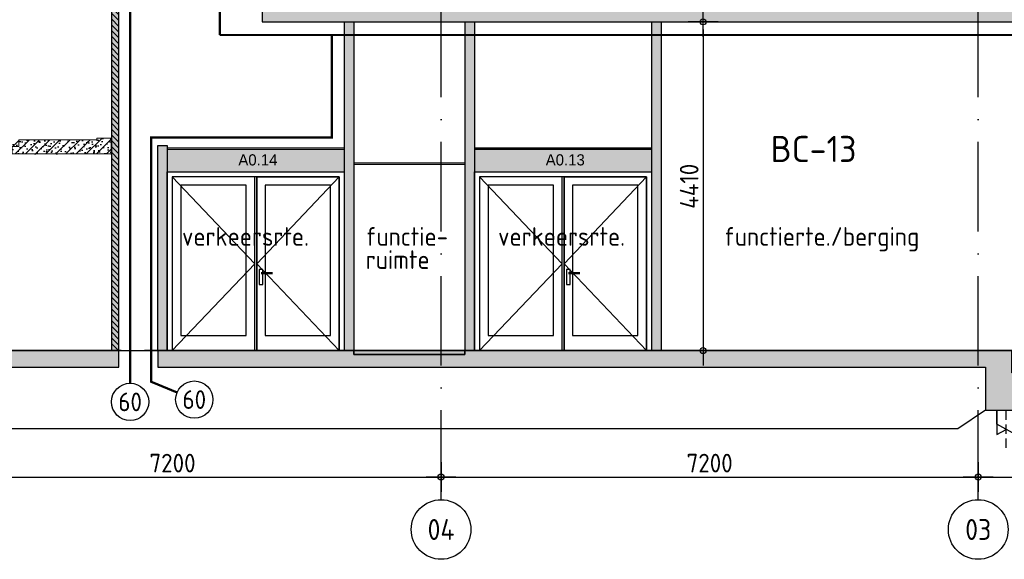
# Model space of a CAD drawing. Header units: millimetres. Extents: x -14070 to 121216, y 14949 to 85047.
# Tile 22 of 33: x 74452 to 87650, y 16840 to 24080. Entities that reach past the tile are written whole.
import ezdxf
from ezdxf.enums import TextEntityAlignment as Align

# ---------------------------------------------------------------- set-up
doc = ezdxf.new("R2010")
doc.units = ezdxf.units.MM
doc.header["$LTSCALE"] = 100
for name, pattern in [('ACAD_ISO10W100', [18, 12, -3, 0, -3]), ('gevels$0$ACAD_ISO10W100', [18, 12, -3, 0, -3]), ('HIDDEN2', [0.1875, 0.125, -0.0625])]:
    doc.linetypes.add(name, pattern=pattern)
doc.layers.get('Defpoints').update_dxf_attribs({"color": 181})
for name, color, linetype in [('A--L$7--_stramien', 1, 'Continuous'), ('A--L28--_hoofddraagkonstrukties', 3, 'Continuous'), ('A--L65--_beveiligingsinstallaties', 1, 'Continuous'), ('A--T$7--_stramien', 7, 'Continuous'), ('AM$1A---_MAATVOERING', 2, 'Continuous'), ('BURO_hoogtelijnen', 8, 'Continuous'), ('BURO_tekst', 7, 'Continuous'), ('Detail_arcering_rood', 1, 'Continuous'), ('Detail_beton', 4, 'Continuous'), ('Detail_kalkzandsteen', 4, 'Continuous'), ('Detail_prefabbeton', 4, 'Continuous'), ('gevels$0$A--L$7--_stramien', 1, 'Continuous')]:
    doc.layers.add(name, color=color, linetype=linetype)
doc.layers.add('A--L24--_trappen en hellingen', color=1, linetype='Continuous', lineweight=0)
doc.layers.add('SCHIJF', color=7, linetype='Continuous', true_color=0xb1c9df)
doc.layers.add('signs', color=7, linetype='Continuous', true_color=0x5f76a8)
doc.styles.add('BRON maatvoering', font='isocp.shx')
doc.styles.add('BRON standaard', font='isocp.shx')
doc.styles.add('BURO maatvoering', font='isocp.shx')
doc.styles.add('MAAR_logotekst', font='DIN1451Com-Mittelschrift.ttf')
doc.styles.add('MAAR_stempel', font='LTe50146.ttf')
doc.dimstyles.new('BURO maatvoering 1-100', dxfattribs={"dimscale": 100, "dimtxt": 2.5, "dimasz": 1, "dimexe": 125, "dimexo": 0, "dimtad": 1, "dimdec": 0, "dimzin": 12, "dimdsep": 46, "dimtxsty": 'BRON maatvoering', "dimblk": 'BURO_maatvoeringssymbool_01', "dimcen": 2, "dimse1": 1, "dimse2": 1, "dimclrd": 1, "dimclrt": 7, "dimadec": 0, "dimazin": 0, "dimtfac": 1, "dimtdec": 0, "dimtix": 1, "dimtofl": 0, "dimtmove": 0, "dimatfit": 3, "dimldrblk": 'DOT', "dimfxl": 1, "dimtolj": 1, "dimtzin": 0, "dimarcsym": 0})
pattern_1 = [(17, (-290, 0), (10.314982, 31.931044), [0, -32.64, -18.48, 0, -26.88]), (48, (-290, 0), (-7.366232, 32.468733), [0, -32.32, 0, -32.96, 0, -26.56]), (71, (-290, 0), (-19.164631, 26.905229), [0, -32, 0, -19.2, -26.32])]

# ---------------------------------------------------------------- blocks, each defined once
blk = doc.blocks.new('BURO_maatvoeringssymbool_01')
at = {"color": 1}
for p, q in [((0, -2), (0, 2)), ((-2, 0), (2, 0))]:
    blk.add_line(p, q, dxfattribs=at)
blk.add_circle((0, 0), 0.4, dxfattribs=at)
blk = doc.blocks.new('*D150')
at = {"layer": 'AM$1A---_MAATVOERING', "color": 1, "lineweight": -2, "transparency": 16777216}
blk.add_line((73000, 17944), (80000, 17944), dxfattribs=at)
at = {"layer": 'Defpoints', "color": 0, "transparency": 16777216}
for p in [(72900, 19140), (80100, 19140), (80100, 17944)]:
    blk.add_point(p, dxfattribs=at)
at = {"layer": 'AM$1A---_MAATVOERING', "color": 1, "lineweight": -2, "transparency": 16777216, "xscale": 100, "yscale": 100, "zscale": 100, "rotation": 180}
blk.add_blockref('BURO_maatvoeringssymbool_01', (72900, 17944), dxfattribs=at)
at = {"layer": 'AM$1A---_MAATVOERING', "color": 1, "lineweight": -2, "transparency": 16777216, "xscale": 100, "yscale": 100, "zscale": 100}
blk.add_blockref('BURO_maatvoeringssymbool_01', (80100, 17944), dxfattribs=at)
at = {"layer": 'AM$1A---_MAATVOERING', "color": 7, "transparency": 16777216, "insert": (76500, 18131), "char_height": 250, "attachment_point": 5, "style": 'BRON maatvoering'}
blk.add_mtext('\\A1;7200', dxfattribs=at)
blk = doc.blocks.new('_Dot')
at = {"color": 0, "linetype": 'ByBlock', "lineweight": -2}
blk.add_line((-0.5, 0), (-1, 0), dxfattribs=at)
at = {"color": 0, "linetype": 'ByBlock', "const_width": 0.5}
blk.add_lwpolyline([(-0.25, 0, 1), (0.25, 0, 1)], format="xyb", close=True, dxfattribs=at)
blk = doc.blocks.new('*D151')
at = {"layer": 'AM$1A---_MAATVOERING', "color": 1, "lineweight": -2, "transparency": 16777216}
blk.add_line((80200, 17944), (87200, 17944), dxfattribs=at)
at = {"layer": 'Defpoints', "color": 0, "transparency": 16777216}
for p in [(80100, 19140), (87300, 19140), (87300, 17944)]:
    blk.add_point(p, dxfattribs=at)
at = {"layer": 'AM$1A---_MAATVOERING', "color": 1, "lineweight": -2, "transparency": 16777216, "xscale": 100, "yscale": 100, "zscale": 100, "rotation": 180}
blk.add_blockref('BURO_maatvoeringssymbool_01', (80100, 17944), dxfattribs=at)
at = {"layer": 'AM$1A---_MAATVOERING', "color": 1, "lineweight": -2, "transparency": 16777216, "xscale": 100, "yscale": 100, "zscale": 100}
blk.add_blockref('BURO_maatvoeringssymbool_01', (87300, 17944), dxfattribs=at)
at = {"layer": 'AM$1A---_MAATVOERING', "color": 7, "transparency": 16777216, "insert": (83700, 18131), "char_height": 250, "attachment_point": 5, "style": 'BRON maatvoering'}
blk.add_mtext('\\A1;7200', dxfattribs=at)
blk = doc.blocks.new('*D152')
at = {"layer": 'AM$1A---_MAATVOERING', "color": 1, "lineweight": -2, "transparency": 16777216}
blk.add_line((87400, 17944), (94400, 17944), dxfattribs=at)
at = {"layer": 'Defpoints', "color": 0, "transparency": 16777216}
for p in [(87300, 19140), (94500, 19140), (94500, 17944)]:
    blk.add_point(p, dxfattribs=at)
at = {"layer": 'AM$1A---_MAATVOERING', "color": 1, "lineweight": -2, "transparency": 16777216, "xscale": 100, "yscale": 100, "zscale": 100, "rotation": 180}
blk.add_blockref('BURO_maatvoeringssymbool_01', (87300, 17944), dxfattribs=at)
at = {"layer": 'AM$1A---_MAATVOERING', "color": 1, "lineweight": -2, "transparency": 16777216, "xscale": 100, "yscale": 100, "zscale": 100}
blk.add_blockref('BURO_maatvoeringssymbool_01', (94500, 17944), dxfattribs=at)
at = {"layer": 'AM$1A---_MAATVOERING', "color": 7, "transparency": 16777216, "insert": (90900, 18131), "char_height": 250, "attachment_point": 5, "style": 'BRON maatvoering'}
blk.add_mtext('\\A1;7200', dxfattribs=at)
blk = doc.blocks.new('paal')
at = {"color": 1}
for points in [[(1707, -22488), (1707, -22814), (1957, -22677), (1957, -22488)], [(1957, -22488), (1957, -22814), (1832, -22745)]]:
    blk.add_lwpolyline(points, dxfattribs=at)
at = {"layer": 'BURO_hoogtelijnen', "linetype": 'HIDDEN2', "ltscale": 10}
blk.add_line((1832, -22992), (1832, -22444), dxfattribs=at)
blk = doc.blocks.new('trap1111')
at = {"layer": 'Detail_arcering_rood', "ltscale": 2}
h = blk.add_hatch(dxfattribs=at)
h.set_pattern_fill('PREFB', color=256, scale=5, style=0)
h.set_pattern_definition([(45, (1081.5, -9351.86), (-67.88225, 67.88225), []), (17, (1081.505, -9351.86), (25.78746, 79.8276), [0, -81.6, -46.2, 0, -67.2]), (48, (1081.505, -9351.86), (-18.41558, 81.17183), [0, -80.8, 0, -82.4, 0, -66.4]), (71, (1081.505, -9351.86), (-47.91158, 67.26307), [0, -80, 0, -480, -65.8])])
h.paths.add_polyline_path([(-1427, 2740), (-1337, 2740), (-1337, 2830), (-227, 2830), (-4, 2830), (-4, 2650), (-4, 2640), (-1427, 2640)])
h.paths.add_polyline_path([(-194, 2852), (-4, 2852), (-4, 2830), (-194, 2830)])
at = {"layer": 'A--L24--_trappen en hellingen', "color": 3, "elevation": 0}
blk.add_lwpolyline([(-4, 2640), (-1330, 2640), (-1330, 2740), (-1240, 2740), (-1240, 2830), (-194, 2830), (-194, 2852), (-4, 2852), (-4, 2830), (-4, 2630)], dxfattribs=at)
blk = doc.blocks.new('*U213')
at = {"layer": 'Detail_arcering_rood'}
h = blk.add_hatch(dxfattribs=at)
h.set_pattern_fill('KALKZ', color=256, style=0)
h.set_pattern_definition([(45, (5e-11, 11800), (-38.89087, 38.89087), [])])
h.paths.add_polyline_path([(0, 11900), (100, 11900), (100, 0), (0, 0)])
at = {"layer": 'Detail_kalkzandsteen'}
blk.add_lwpolyline([(0, 11900), (100, 11900), (100, 0), (0, 0)], close=True, dxfattribs=at)
blk = doc.blocks.new('*D404')
at = {"layer": 'AM$1A---_MAATVOERING', "color": 1, "lineweight": -2, "transparency": 16777216}
blk.add_line((83613, 23950), (83613, 19740), dxfattribs=at)
at = {"layer": 'Defpoints', "color": 0, "transparency": 16777216}
for p in [(82889, 24050), (83613, 19640), (84779, 19640)]:
    blk.add_point(p, dxfattribs=at)
at = {"layer": 'AM$1A---_MAATVOERING', "color": 1, "lineweight": -2, "transparency": 16777216, "xscale": 100, "yscale": 100, "zscale": 100}
for p, rotation in [((83613, 24050), 90), ((83613, 19640), 270)]:
    blk.add_blockref('BURO_maatvoeringssymbool_01', p, dxfattribs=dict(at, rotation=rotation))
at = {"layer": 'AM$1A---_MAATVOERING', "color": 7, "transparency": 16777216, "insert": (83426, 21845), "char_height": 250, "attachment_point": 5, "rotation": 90, "style": 'BRON maatvoering'}
blk.add_mtext('\\A1;4410', dxfattribs=at)
blk = doc.blocks.new('AL_stramlab_01_P03_BV')
at = {"color": 2, "linetype": 'Continuous', "lineweight": -2}
blk.add_circle((0, 0), 500, dxfattribs=at)
at = {"color": 4, "linetype": 'Continuous', "lineweight": -2, "style": 'BRON standaard'}
blk.add_attdef('LABEL', text='', height=350, dxfattribs=at).set_placement((0, 0), align=Align.MIDDLE_CENTER)
blk = doc.blocks.new('65_brandscheiding_01_P03_BV')
at = {"color": 3, "linetype": 'Continuous', "lineweight": -2}
blk.add_circle((0, 0), 2.5, dxfattribs=at)
at = {"color": 4, "linetype": 'Continuous', "lineweight": -2, "style": 'BURO maatvoering'}
blk.add_attdef('BURO_BRSCH:MIN', text='', height=2.5, dxfattribs=at).set_placement((0, 0), align=Align.MIDDLE_CENTER)

msp = doc.modelspace()

# ---------------------------------------------------------------- hatches: boundary and pattern name
for points in [[(78805, 24050), (78930, 24050), (78930, 19640), (78805, 19640)], [(80425, 24050), (80550, 24050), (80550, 19640), (80425, 19640)], [(82925, 24050), (83050, 24050), (83050, 19640), (82925, 19640)], [(76305, 22393), (76430, 22393), (76430, 19640), (76305, 19640)]]:
    msp.add_hatch(color=60).paths.add_polyline_path(points)
at = {"layer": 'Detail_arcering_rood'}
h = msp.add_hatch(dxfattribs=at)
h.set_pattern_fill('PREFB', color=256, scale=2, style=0)
h.set_pattern_definition([(45, (26373.824, 159274.02), (-27.1529, 27.1529), []), (17, (26373.824, 159274.018), (10.314982, 31.9310436), [0, -32.64, -18.48, 0, -26.88]), (48, (26373.824, 159274.018), (-7.3662316, 32.468733), [0, -32.32, 0, -32.96, 0, -26.56]), (71, (26373.824, 159274.018), (-19.1646307, 26.9052286), [0, -32, 0, -192, -26.32])])
h.paths.add_polyline_path([(77700, 24050), (94500, 24050), (94500, 24310), (77700, 24310)])
h = msp.add_hatch(dxfattribs=at)
h.set_pattern_fill('BETON', color=256, scale=2, style=0)
h.set_pattern_definition(pattern_1)
h.paths.add_polyline_path([(61950, 19420), (61950, 18940), (62500, 18940), (62500, 19420), (69500, 19420), (69500, 18940), (70050, 18940), (70050, 19420), (75780, 19420), (75780, 19640), (69650, 19640), (69650, 19590), (62350, 19590), (62350, 19640), (59575, 19640), (59575, 19590), (57400, 19590), (57400, 19640), (45730, 19640), (45730, 19590), (42430, 19590), (42430, 19420)])
h = msp.add_hatch(dxfattribs=at)
h.set_pattern_fill('BETON', color=256, scale=2, style=0)
h.set_pattern_definition(pattern_1)
h.paths.add_polyline_path([(76305, 19640), (76305, 19420), (87400, 19420), (87400, 18840), (87950, 18840), (87950, 19340), (87750, 19340), (87750, 19640), (80419.4, 19640), (80419.4, 19590), (78930, 19590), (78930, 19640)])
h = msp.add_hatch(color=60, dxfattribs=at)
h.dxf.hatch_style = 1
h.paths.add_polyline_path([(78930, 19590), (80419.4, 19590), (80419.4, 19640), (78930, 19640)])

# ---------------------------------------------------------------- linework, layer by layer
for p, q in [((76430, 22361.5), (78805, 22358.4)), ((76430, 22341.5), (78805, 22337.6)), ((80550, 22362.6), (82925, 22362.6)), ((80550, 22342.6), (82925, 22342.6)), ((78930, 22161.5), (80425, 22159.6)), ((78930, 22141.5), (80425, 22139))]:
    msp.add_line(p, q)
at = {"color": 8}
for p, q in [((87400, 18840), (87026.6, 18590)), ((87026.6, 18590), (70656.2, 18590))]:
    msp.add_line(p, q, dxfattribs=at)
for points in [[(78805, 24050), (78930, 24050), (78930, 19640), (78805, 19640)], [(80425, 24050), (80550, 24050), (80550, 19640), (80425, 19640)], [(82925, 24050), (83050, 24050), (83050, 19640), (82925, 19640)], [(76305, 22393), (76430, 22393), (76430, 19640), (76305, 19640)], [(76430, 19640), (76430, 22040), (78800, 22040), (78800, 19640), (78733, 19640), (78733, 21973), (76497, 21973), (76497, 19640), (76430, 19640)], [(80550, 19640), (80550, 22040), (82920, 22040), (82920, 19640), (82853, 19640), (82853, 21973), (80617, 21973), (80617, 19640), (80550, 19640)], [(78930, 19590), (80419.4, 19590), (80419.4, 19640), (78930, 19640)]]:
    msp.add_lwpolyline(points, close=True)
at = {"color": 1}
for points in [[(76497, 19640), (78733, 19640), (78733, 21973), (76497, 21973)], [(76497, 19640), (77601.5, 19640), (77601.5, 21973), (76497, 21973)], [(77601.5, 21973), (76497, 21973), (76497, 19640), (77601.5, 19640)], [(77628.5, 21973), (78733, 21973), (78733, 19640), (77628.5, 19640)], [(78733, 21973), (77628.5, 21973), (77628.5, 19640), (78733, 19640)], [(80617, 19640), (82853, 19640), (82853, 21973), (80617, 21973)], [(80617, 19640), (81721.5, 19640), (81721.5, 21973), (80617, 21973)], [(81721.5, 21973), (80617, 21973), (80617, 19640), (81721.5, 19640)], [(81748.5, 21973), (82853, 21973), (82853, 19640), (81748.5, 19640)], [(82853, 21973), (81748.5, 21973), (81748.5, 19640), (82853, 19640)], [(77487.5, 21859), (76611, 21859), (76611, 19842.6), (77487.5, 19842.6)], [(78619, 21859), (77742.5, 21859), (77742.5, 19842.6), (78619, 19842.6)], [(81607.5, 21859), (80731, 21859), (80731, 19842.6), (81607.5, 19842.6)], [(82739, 21859), (81862.5, 21859), (81862.5, 19842.6), (82739, 19842.6)]]:
    msp.add_lwpolyline(points, close=True, dxfattribs=at)
at = {"color": 8}
for points in [[(76497, 21973), (77601.5, 20806.5), (76497, 19640)], [(78733, 21973), (77628.5, 20806.5), (78733, 19640)], [(80617, 21973), (81721.5, 20806.5), (80617, 19640)], [(82853, 21973), (81748.5, 20806.5), (82853, 19640)]]:
    msp.add_lwpolyline(points, dxfattribs=at)
for points in [[(77711.1, 20690.2), (77711.1, 20726.4), (77661.1, 20726.4), (77661.1, 20526.4), (77711.1, 20526.4), (77711.1, 20670.2)], [(81831.1, 20690.2), (81831.1, 20726.4), (81781.1, 20726.4), (81781.1, 20526.4), (81831.1, 20526.4), (81831.1, 20670.2)], [(77690, 20690.2), (77840, 20690.2)], [(77840, 20670.2), (77690, 20670.2)], [(81810, 20690.2), (81960, 20690.2)], [(81960, 20670.2), (81810, 20670.2)]]:
    msp.add_lwpolyline(points)
at = {"color": 60}
msp.add_solid([(75680.7, 31540), (75780.7, 31540), (75680.7, 19640), (75780, 19640)], dxfattribs=at)
at = {"layer": 'A--L$7--_stramien', "color": 1, "linetype": 'ACAD_ISO10W100', "lineweight": -3}
for p, q in [((80100, 17640), (80100, 20640)), ((87300, 17640), (87300, 20640))]:
    msp.add_line(p, q, dxfattribs=at)
at = {"layer": 'A--L65--_beveiligingsinstallaties', "color": 1, "linetype": 'ACAD_ISO10W100', "ltscale": 0.3, "true_color": 0xf50004, "const_width": 30}
for points in [[(75932, 19202), (75932, 33552.5)], [(77133, 33552.5), (77133, 23873.9)], [(78637, 23873.9), (78637, 22499), (76215, 22499), (76215, 19222), (76561, 19078.7)], [(96142, 23873.9), (77133, 23873.9)]]:
    msp.add_lwpolyline(points, dxfattribs=at)
at = {"layer": 'BURO_hoogtelijnen', "linetype": 'HIDDEN2', "ltscale": 50}
msp.add_line((103000, 19640), (-5891.8, 19640), dxfattribs=at)
at = {"layer": 'Defpoints'}
msp.add_line((-5891.8, 19640), (103000, 19640), dxfattribs=at)
msp.add_line((-5891.8, 19640), (103000, 19640), dxfattribs=at)
at = {"layer": 'Detail_beton'}
for points in [[(42430, 19590), (42430, 19420), (61950, 19420), (61950, 18940), (62500, 18940), (62500, 19420), (69500, 19420), (69500, 18940), (70050, 18940), (70050, 19420), (75780, 19420), (75780, 19640), (69650, 19640), (69650, 19590), (62350, 19590), (62350, 19640), (59575, 19640), (59575, 19590), (57400, 19590), (57400, 19640), (45730, 19640)], [(76305, 19640), (76305, 19420), (87400, 19420), (87400, 18840), (87950, 18840), (87950, 19340), (87750, 19340), (87750, 19640), (80419.4, 19640), (80419.4, 19590), (78930, 19590), (78930, 19640), (76305, 19640)]]:
    msp.add_lwpolyline(points, dxfattribs=at)
at = {"layer": 'Detail_prefabbeton'}
msp.add_lwpolyline([(77700, 24050), (94500, 24050), (94500, 24310), (77700, 24310)], close=True, dxfattribs=at)
at = {"layer": 'gevels$0$A--L$7--_stramien', "color": 1, "linetype": 'gevels$0$ACAD_ISO10W100', "lineweight": -3}
for p, q in [((80100, 17640), (80100, 34880)), ((87300, 17640), (87300, 34880))]:
    msp.add_line(p, q, dxfattribs=at)
at = {"layer": 'SCHIJF'}
for points in [[(76430, 22341.5), (78800, 22341.5), (76430, 22038.9), (78800, 22038.9)], [(80550, 22342.6), (82920, 22342.6), (80550, 22040), (82920, 22040)]]:
    msp.add_solid(points, dxfattribs=at)

# ---------------------------------------------------------------- block references
msp.add_blockref('trap1111', (75680.7, 19640))
at = {"xscale": -1}
msp.add_blockref('paal', (89507, 41328.2), dxfattribs=at)
at = {"layer": 'A--L28--_hoofddraagkonstrukties', "xscale": -1}
msp.add_blockref('*U213', (75780.7, 19640), dxfattribs=at)
at = {"layer": 'A--L65--_beveiligingsinstallaties', "color": 1, "linetype": 'Continuous', "lineweight": -3, "xscale": 100, "yscale": 100, "zscale": 100}
for p in [(75932, 18952), (76792, 18983)]:
    msp.add_blockref('65_brandscheiding_01_P03_BV', p, dxfattribs=at).add_auto_attribs({'BURO_BRSCH:MIN': '60'})
at = {"layer": 'A--T$7--_stramien', "color": 7, "linetype": 'Continuous', "lineweight": -3, "xscale": 0.8, "yscale": 0.8, "zscale": 0.8}
for p, values in [((80100, 17240), {'LABEL': '04'}), ((87300, 17240), {'LABEL': '03'})]:
    msp.add_blockref('AL_stramlab_01_P03_BV', p, dxfattribs=at).add_auto_attribs(values)

# ---------------------------------------------------------------- texts
at = {"layer": 'BURO_tekst', "color": 1, "linetype": 'ACAD_ISO10W100', "ltscale": 0.3, "true_color": 0xf50004, "style": 'MAAR_logotekst'}
msp.add_text('BC-13', height=350, dxfattribs=at).set_placement((84515.9, 22170.5))
at = {"layer": 'BURO_tekst', "color": 2, "style": 'BRON standaard'}
for s, p in [('verkeersrte.', (76627, 21047)), ('functie-', (79090, 21047)), ('verkeersrte.', (80864, 21047)), ('functierte./berging', (83894, 21047)), ('ruimte', (79090, 20736))]:
    msp.add_text(s, height=250, dxfattribs=at).set_placement(p)
at = {"layer": 'signs', "style": 'MAAR_stempel'}
for s, p in [('A0.14', (77382.6, 22124.3)), ('A0.13', (81502.6, 22124.3))]:
    msp.add_text(s, height=150, dxfattribs=at).set_placement(p)

# ---------------------------------------------------------------- dimensions: what is measured, and where the dimension line sits
at = {"layer": 'AM$1A---_MAATVOERING'}
dim = msp.add_linear_dim(base=(83613, 19640), p1=(82889.3, 24050), p2=(84779, 19640), angle=90, dimstyle='BURO maatvoering 1-100', dxfattribs=at)
dim.commit()
dim.dimension.update_dxf_attribs({"geometry": '*D404', "text_midpoint": (83425.5, 21845)})
for base, p1, p2, picture, middle in [((80100, 17943.6), (72900, 19140), (80100, 19140), '*D150', (76500, 18131.2)), ((87300, 17943.6), (80100, 19140), (87300, 19140), '*D151', (83700, 18131.2)), ((94500, 17943.6), (87300, 19140), (94500, 19140), '*D152', (90900, 18131.2))]:
    dim = msp.add_linear_dim(base=base, p1=p1, p2=p2, dimstyle='BURO maatvoering 1-100', override={"dimtmove": 1}, dxfattribs=at)
    dim.commit()
    dim.dimension.update_dxf_attribs({"geometry": picture, "text_midpoint": middle})

doc.saveas('drawing.dxf')
